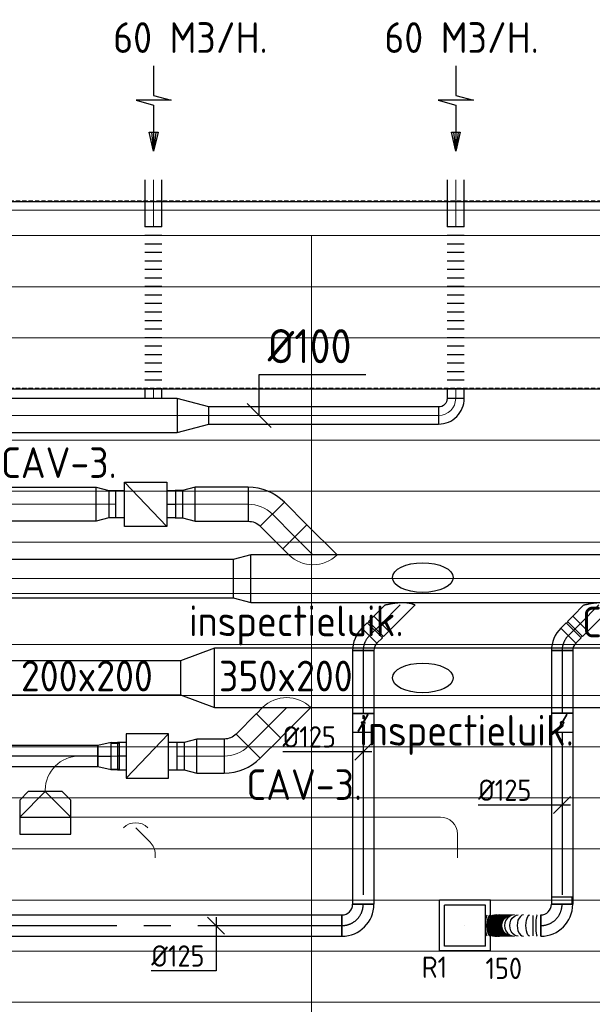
# Model space of a CAD drawing. Header units: millimetres. Extents: x -73257 to 31053, y 5203 to 51987.
# Tile 38 of 58: x -60081 to -56721, y 46207 to 51987. Entities that reach past the tile are written whole.
import ezdxf
from ezdxf.enums import TextEntityAlignment as Align

# ---------------------------------------------------------------- set-up
doc = ezdxf.new("R2010")
doc.units = ezdxf.units.MM
doc.header["$LTSCALE"] = 50
doc.linetypes.add('CENTER2', pattern=[28.575, 19.05, -3.175, 3.175, -3.175])
doc.linetypes.add('DASHED', pattern=[0.75, 0.5, -0.25])
for name, color, linetype in [('4plfd', 254, 'Continuous'), ('BALKEN', 7, 'Continuous'), ('WL570---_RETOUR', 100, 'Continuous'), ('WL570---_RETOUR_HL', 1, 'Continuous'), ('WL570---_RETOUR_RST', 3, 'Continuous'), ('WL570---_RETOUR_RST_HL', 1, 'Continuous'), ('WL570---_TOEVOER', 200, 'Continuous'), ('WL570---_TOEVOER_HL', 1, 'Continuous'), ('WM570---_RETOUR', 2, 'Continuous'), ('WM570---_RETOUR_PR', 2, 'Continuous'), ('WM570---_RETOUR_RST_PR', 1, 'Continuous'), ('WM570---_TOEVOER', 2, 'Continuous'), ('WM570---_TOEVOER_PR', 2, 'Continuous')]:
    doc.layers.add(name, color=color, linetype=linetype)
for name, color, linetype, lineweight in [('WL570---_BESTAAND-HARTLIJN', 161, 'Continuous', 0), ('WL570---_BESTAAND-MAATVOERING', 161, 'Continuous', 0), ('WL570---_BESTAAND-RETOUR', 140, 'Continuous', 0), ('WL570---_BESTAAND-TOEVOER', 180, 'Continuous', 0), ('WL570---_DEMONTEREN', 10, 'Continuous', 0)]:
    doc.layers.add(name, color=color, linetype=linetype, lineweight=lineweight)
doc.layers.get('WL570---_DEMONTEREN').off()
doc.styles.add('BURO-025', font='ISO96.shx', dxfattribs={"height": 125})
doc.styles.add('MAATVOERING', font='ISO')

# ---------------------------------------------------------------- blocks, each defined once
blk = doc.blocks.new('Groep-42')
at = {"color": 8, "linetype": 'Continuous', "lineweight": 13}
for p, q in [((-73154.9, 49899.1), (-11882.7, 49899.1)), ((-73154.9, 49599.1), (-11882.7, 49599.1)), ((-73154.9, 49299.1), (-11882.7, 49299.1)), ((-73154.9, 48999.1), (-11882.7, 48999.1)), ((-73154.9, 48699.1), (-11882.7, 48699.1)), ((-73154.9, 48399.1), (-11882.7, 48399.1)), ((-73154.9, 48399.1), (-11882.7, 48399.1)), ((-73154.9, 48099.1), (-11882.7, 48099.1)), ((-73154.9, 47799.1), (-11882.7, 47799.1)), ((-73154.9, 47499.1), (-11882.7, 47499.1)), ((-73154.9, 47199.1), (-11882.7, 47199.1)), ((-73154.9, 46899.1), (-11882.7, 46899.1)), ((-73154.9, 46599.1), (-11882.7, 46599.1)), ((-73154.9, 46299.1), (-11882.7, 46299.1)), ((-73154.9, 45999.1), (-11882.7, 45999.1)), ((-73154.9, 45699.1), (-11882.7, 45699.1))]:
    blk.add_line(p, q, dxfattribs=at)
blk = doc.blocks.new('Groep-50')
at = {"color": 8, "linetype": 'Continuous', "lineweight": 13}
for p, q in [((-73304.9, 50349.1), (-4004.9, 50349.1)), ((-73154.9, 50199.1), (-4154.9, 50199.1)), ((-11854.9, 50199.1), (-65654.9, 50199.1)), ((-60254.9, 50199.1), (-60254.9, 43299.1))]:
    blk.add_line(p, q, dxfattribs=at)
at = {"color": 8}
blk.add_blockref('Groep-42', (0, 0), dxfattribs=at)
blk = doc.blocks.new('Block plafond 3e verd')
at = {"layer": '4plfd'}
blk.add_blockref('Groep-50', (73304.912, -19149.14), dxfattribs=at)
blk = doc.blocks.new('KARO')
for p, q in [((1, 0.5), (0, 0.5)), ((0, -0.5), (1, -0.5))]:
    blk.add_line(p, q)
at = {"invisible_edges": 15}
blk.add_3dface([(0, 0.5), (0, -0.5), (1, -0.5), (1, 0.5)], dxfattribs=at)
at = {"layer": 'WL570---_BESTAAND-HARTLIJN'}
blk.add_line((0, 0), (1, 0), dxfattribs=at)
blk = doc.blocks.new('FLLINE100')
blk.add_line((0, -50), (0, 50))
blk = doc.blocks.new('OEX10000100000')
at = {"rotation": 90}
for p in [(0, -50), (0, -100), (0, -150), (0, -200), (0, -250), (0, -300), (0, -350), (0, -400), (0, -450), (0, -500), (0, -550), (0, -600), (0, -650), (0, -700), (0, -750), (0, -800), (0, -850), (0, -900), (0, -950), (0, -1000)]:
    blk.add_blockref('FLLINE100', p, dxfattribs=at)
blk = doc.blocks.new('OSV20010001860G')
blk.add_lwpolyline([(0, -100), (186.6, -50), (186.6, 50), (0, 100)], close=True)
at = {"layer": 'WL570---_BESTAAND-HARTLIJN'}
blk.add_line((0, 0), (186.6, 0), dxfattribs=at)
blk = doc.blocks.new('MVLINE')
blk.add_line((35.4, -35.4), (-35.4, 35.4))
blk = doc.blocks.new('AFZPIJL')
for points in [[(0, -10), (0, -6.52), (-2.06, -5.97), (2.06, -5.97), (0, -5.41), (0, 0)], [(-0.26, -2.22), (0, 0)], [(0.26, -2.22), (0, 0)]]:
    blk.add_lwpolyline(points)
blk.add_lwpolyline([(0.52, -2.22), (-0.52, -2.22), (0, 0)], close=True)
blk = doc.blocks.new('OBO10000090H')
blk.add_lwpolyline([(50, -100, 0.414214), (-100, 50), (-100, -50, -0.414214), (-50, -100)], format="xyb", close=True)
at = {"invisible_edges": 15}
for points in [[(-91.3, -50.8), (-74, 47.7), (-100, 50), (-100, -50)], [(-82.9, -53), (-48.7, 41), (-74, 47.7), (-91.3, -50.8)], [(-75, -56.7), (-25, 29.9), (-48.7, 41), (-82.9, -53)], [(-67.9, -61.7), (-3.6, 14.9), (-25, 29.9), (-75, -56.7)], [(-61.7, -67.9), (14.9, -3.6), (-3.6, 14.9), (-67.9, -61.7)], [(-56.7, -75), (29.9, -25), (14.9, -3.6), (-61.7, -67.9)], [(-53, -82.9), (41, -48.7), (29.9, -25), (-56.7, -75)], [(-50.8, -91.3), (47.7, -74), (41, -48.7), (-53, -82.9)], [(-50, -100), (50, -100), (47.7, -74), (-50.8, -91.3)]]:
    blk.add_3dface(points, dxfattribs=at)
at = {"layer": 'WL570---_BESTAAND-HARTLIJN'}
blk.add_arc((-100, -100), 100, 0, 90, dxfattribs=at)
blk = doc.blocks.new('KARH')
for p, q in [((1, 0.5), (0, 0.5)), ((0, -0.5), (1, -0.5))]:
    blk.add_line(p, q)
at = {"invisible_edges": 15}
blk.add_3dface([(0, 0.5), (0, -0.5), (1, -0.5), (1, 0.5)], dxfattribs=at)
blk = doc.blocks.new('VV235020020020002000G')
blk.add_lwpolyline([(0, -175), (200, -100), (200, 100), (0, 175)], close=True)
at = {"invisible_edges": 15}
blk.add_3dface([(0, -175), (200, -100), (200, 100), (0, 175)], dxfattribs=at)
blk = doc.blocks.new('OZA1250100045R')
blk.add_lwpolyline([(70.7, 0), (106.1, 35.4), (35.4, 106.1), (-70.7, 0)])
at = {"layer": 'WL570---_BESTAAND-HARTLIJN'}
blk.add_line((0, 0), (70.7, 70.7), dxfattribs=at)
at = {"layer": 'WL570---_BESTAAND-TOEVOER'}
blk.add_arc((0, 70.7), 100, 225, 315, dxfattribs=at)
blk = doc.blocks.new('VBX1601600016025000')
at = {"layer": 'WL570---_TOEVOER'}
for p, q in [((50, -130), (300, 130)), ((300, 0), (350, 0))]:
    blk.add_line(p, q, dxfattribs=at)
blk.add_lwpolyline([(50, -130), (300, -130), (300, 130), (50, 130)], close=True, dxfattribs=at)
for points in [[(50, 80), (0, 80), (0, -80), (50, -80)], [(300, -80), (350, -80), (350, 80), (300, 80)]]:
    blk.add_lwpolyline(points, dxfattribs=at)
blk = doc.blocks.new('OSV2001600740G')
blk.add_lwpolyline([(0, -100), (74.6, -80), (74.6, 80), (0, 100)], close=True)
at = {"layer": 'WL570---_BESTAAND-HARTLIJN'}
blk.add_line((0, 0), (74.6, 0), dxfattribs=at)
blk = doc.blocks.new('OTS20020020000H')
at = {"layer": 'WL570---_RETOUR'}
blk.add_line((-150, 0), (150, 0), dxfattribs=at)
blk.add_lwpolyline([(-150, -100), (150, -100), (150, 100), (100, 150), (-100, 150), (-150, 100)], close=True, dxfattribs=at)
blk.add_lwpolyline([(-150, 0), (0, 150), (150, 0)], dxfattribs=at)
blk = doc.blocks.new('OSV20012501390G')
blk.add_lwpolyline([(0, -100), (140, -62.5), (140, 62.5), (0, 100)], close=True)
at = {"layer": 'WL570---_BESTAAND-HARTLIJN'}
blk.add_line((0, 0), (140, 0), dxfattribs=at)
blk = doc.blocks.new('OBO20000090H')
blk.add_lwpolyline([(100, -200, 0.414214), (-200, 100), (-200, -100, -0.414214), (-100, -200)], format="xyb", close=True)
at = {"invisible_edges": 15}
for points in [[(-182.6, -101.5), (-147.9, 95.4), (-200, 100), (-200, -100)], [(-165.8, -106), (-97.4, 81.9), (-147.9, 95.4), (-182.6, -101.5)], [(-150, -113.4), (-50, 59.8), (-97.4, 81.9), (-165.8, -106)], [(-135.7, -123.4), (-7.2, 29.8), (-50, 59.8), (-150, -113.4)], [(-123.4, -135.7), (29.8, -7.2), (-7.2, 29.8), (-135.7, -123.4)], [(-113.4, -150), (59.8, -50), (29.8, -7.2), (-123.4, -135.7)], [(-106, -165.8), (81.9, -97.4), (59.8, -50), (-113.4, -150)], [(-101.5, -182.6), (95.4, -147.9), (81.9, -97.4), (-106, -165.8)], [(-100, -200), (100, -200), (95.4, -147.9), (-101.5, -182.6)]]:
    blk.add_3dface(points, dxfattribs=at)
at = {"layer": 'WL570---_BESTAAND-HARTLIJN'}
blk.add_arc((-200, -200), 200, 0, 90, dxfattribs=at)
blk = doc.blocks.new('OZA2500200045R')
blk.add_lwpolyline([(141.4, 0), (176.8, 35.4), (35.4, 176.8), (-141.4, 0)])
at = {"layer": 'WL570---_BESTAAND-HARTLIJN'}
blk.add_line((0, 0), (106.1, 106.1), dxfattribs=at)
at = {"layer": 'WL570---_BESTAAND-RETOUR'}
blk.add_arc((0, 141.4), 200, 225, 315, dxfattribs=at)
blk = doc.blocks.new('OSV1251000460G')
blk.add_lwpolyline([(0, -62.5), (46.7, -50), (46.7, 50), (0, 62.5)], close=True)
at = {"layer": 'WL570---_BESTAAND-HARTLIJN'}
blk.add_line((0, 0), (46.7, 0), dxfattribs=at)
blk = doc.blocks.new('OBO10000045H')
blk.add_lwpolyline([(50, -41.4, 0.198912), (6.1, 64.6), (-64.6, -6.1, -0.198912), (-50, -41.4)], format="xyb", close=True)
at = {"invisible_edges": 15}
for points in [[(-61.7, -9.3), (14.9, 55), (6.1, 64.6), (-64.6, -6.1)], [(-59, -12.7), (22.9, 44.6), (14.9, 55), (-61.7, -9.3)], [(-56.7, -16.4), (29.9, 33.6), (22.9, 44.6), (-59, -12.7)], [(-54.7, -20.3), (35.9, 22), (29.9, 33.6), (-56.7, -16.4)], [(-53, -24.3), (41, 9.9), (35.9, 22), (-54.7, -20.3)], [(-51.7, -28.5), (44.9, -2.6), (41, 9.9), (-53, -24.3)], [(-50.8, -32.7), (47.7, -15.4), (44.9, -2.6), (-51.7, -28.5)], [(-50.2, -37.1), (49.4, -28.3), (47.7, -15.4), (-50.8, -32.7)], [(-50, -41.4), (50, -41.4), (49.4, -28.3), (-50.2, -37.1)]]:
    blk.add_3dface(points, dxfattribs=at)
at = {"layer": 'WL570---_BESTAAND-HARTLIJN'}
blk.add_arc((-100, -41.4), 100, 0, 45, dxfattribs=at)
blk = doc.blocks.new('OBO20000045H')
blk.add_lwpolyline([(100, -82.8, 0.198912), (12.1, 129.3), (-129.3, -12.1, -0.198912), (-100, -82.8)], format="xyb", close=True)
at = {"invisible_edges": 15}
for points in [[(-123.4, -18.6), (29.8, 110), (12.1, 129.3), (-129.3, -12.1)], [(-118.1, -25.5), (45.7, 89.2), (29.8, 110), (-123.4, -18.6)], [(-113.4, -32.8), (59.8, 67.2), (45.7, 89.2), (-118.1, -25.5)], [(-109.4, -40.6), (71.9, 43.9), (59.8, 67.2), (-113.4, -32.8)], [(-106, -48.6), (81.9, 19.8), (71.9, 43.9), (-109.4, -40.6)], [(-103.4, -57), (89.8, -5.2), (81.9, 19.8), (-106, -48.6)], [(-101.5, -65.5), (95.4, -30.7), (89.8, -5.2), (-103.4, -57)], [(-100.4, -74.1), (98.9, -56.7), (95.4, -30.7), (-101.5, -65.5)], [(-100, -82.8), (100, -82.8), (98.9, -56.7), (-100.4, -74.1)]]:
    blk.add_3dface(points, dxfattribs=at)
at = {"layer": 'WL570---_BESTAAND-HARTLIJN'}
blk.add_arc((-200, -82.8), 200, 0, 45, dxfattribs=at)
blk = doc.blocks.new('OSV28022401040G')
blk.add_lwpolyline([(0, -140), (104.5, -112), (104.5, 112), (0, 140)], close=True)
at = {"layer": 'WL570---_BESTAAND-HARTLIJN'}
blk.add_line((0, 0), (104.5, 0), dxfattribs=at)
blk = doc.blocks.new('*U401')
at = {"color": 0, "ltscale": 10}
for p, q in [((0, 62.5, -2700), (2135.7, 62.5, -2700)), ((0, -62.5, -2700), (0, 62.5, -2700)), ((2135.7, 62.5, -2700), (2135.7, -62.5, -2700)), ((0, -62.5, -2700), (2135.7, -62.5, -2700))]:
    blk.add_line(p, q, dxfattribs=at)
at = {"layer": 'WL570---_TOEVOER_HL', "linetype": 'CENTER2'}
blk.add_line((0, 0, -2700), (2135.7, 0, -2700), dxfattribs=at)
at = {"layer": 'WM570---_TOEVOER_PR', "color": 2, "style": 'BURO-025'}
blk.add_attdef('POSNR', text='', height=125, dxfattribs=at).set_placement((0, 0), align=Align.MIDDLE)
blk = doc.blocks.new('*U402')
at = {"color": 0, "ltscale": 10}
for p, q in [((78.2, 80, -2700), (0, 62.5, -2700)), ((0, -62.5, -2700), (0, 62.5, -2700)), ((78.2, -80, -2700), (78.2, 80, -2700)), ((78.2, 76, -2700), (124.9, 76, -2700)), ((124.9, 76, -2700), (124.9, -76, -2700)), ((124.9, 76, -2700), (124.9, -76, -2700)), ((78.2, -80, -2700), (0, -62.5, -2700)), ((78.2, -76, -2700), (124.9, -76, -2700))]:
    blk.add_line(p, q, dxfattribs=at)
at = {"layer": 'WL570---_TOEVOER_HL', "linetype": 'CENTER2'}
blk.add_line((0, 0, -2700), (78.2, 0, -2700), dxfattribs=at)
for centre in [(0, 0, -2700), (78.2, 0, -2700)]:
    blk.add_circle(centre, 0.075, dxfattribs=at)
at = {"layer": 'WM570---_TOEVOER_PR', "color": 2, "style": 'BURO-025'}
blk.add_attdef('POSNR', text='', height=125, dxfattribs=at).set_placement((0, 0), align=Align.MIDDLE)
blk = doc.blocks.new('*U543')
at = {"color": 0, "ltscale": 10}
for p, q in [((0, 88.4, -2700), (154.3, -65.9, -2700)), ((0, -88.4, -2700), (65.9, -154.3, -2700)), ((154.3, -65.9, -2700), (65.9, -154.3, -2700))]:
    blk.add_line(p, q, dxfattribs=at)
blk.add_spline([(-0.1, -87.8, -2700), (-0.6, -86, -2700), (-1.3, -83.1, -2700), (-2.2, -79, -2700), (-3.3, -74, -2700), (-4.6, -67.9, -2700), (-6, -61, -2700), (-7.5, -53.4, -2700), (-9, -45.1, -2700), (-10.4, -36.3, -2700), (-11.7, -27.2, -2700), (-12.9, -17.8, -2700), (-13.7, -8.4, -2700), (-14.4, 1, -2700), (-14.7, 10.2, -2700), (-14.7, 19.2, -2700), (-14.4, 27.8, -2700), (-13.7, 35.9, -2700), (-12.9, 43.6, -2700), (-11.7, 50.7, -2700), (-10.4, 57.2, -2700), (-9, 63.1, -2700), (-7.5, 68.4, -2700), (-6, 73.1, -2700), (-4.6, 77.2, -2700), (-3.3, 80.6, -2700), (-2.2, 83.4, -2700), (-1.3, 85.6, -2700), (-0.6, 87.1, -2700), (-0.1, 88.1, -2700), (0, 88.4, -2700)], degree=3, dxfattribs=at)
at = {"layer": 'WL570---_RETOUR_HL', "linetype": 'CENTER2'}
blk.add_line((0, 0, -2700), (110.1, -110.1, -2700), dxfattribs=at)
at = {"layer": 'WM570---_RETOUR_PR', "color": 2, "style": 'BURO-025'}
blk.add_attdef('POSNR', text='', height=125, dxfattribs=at).set_placement((0, 0), align=Align.MIDDLE)
blk = doc.blocks.new('*U544')
at = {"color": 0, "ltscale": 10}
for p, q in [((-49.3, 62.5, -2700), (-5, 62.5, -2700)), ((-49.3, 62.5, -2700), (-49.3, -62.5, -2700)), ((-5, 62.5, -2700), (-5, -62.5, -2700)), ((-5, 59.375, -2700), (5, 59.375, -2700)), ((5, 62.5, -2700), (49.3, 62.5, -2700)), ((5, 62.5, -2700), (5, -62.5, -2700)), ((49.3, 62.5, -2700), (49.3, -62.5, -2700)), ((-49.3, -62.5, -2700), (-5, -62.5, -2700)), ((-5, -59.375, -2700), (5, -59.375, -2700)), ((5, -62.5, -2700), (49.3, -62.5, -2700))]:
    blk.add_line(p, q, dxfattribs=at)
at = {"layer": 'WL570---_RETOUR_HL', "linetype": 'CENTER2'}
blk.add_line((-49.3, 0, -2700), (49.3, 0, -2700), dxfattribs=at)
at = {"layer": 'WM570---_RETOUR_PR', "color": 2, "style": 'BURO-025'}
blk.add_attdef('POSNR', text='', height=125, dxfattribs=at).set_placement((0, 0), align=Align.MIDDLE)
blk = doc.blocks.new('*U545')
at = {"ltscale": 10}
for p, q in [((-56.4, 62.5, -2700), (56.4, 62.5, -2700)), ((-56.4, -62.5, -2700), (-56.4, 62.5, -2700)), ((56.4, 62.5, -2700), (56.4, -62.5, -2700)), ((-49.4, 27.3, -2700), (-48.4, 29.1, -2700)), ((48.4, -29.1, -2700), (-49.4, 27.3, -2700)), ((49.4, -27.3, -2700), (-48.4, 29.1, -2700)), ((48.4, -29.1, -2700), (49.4, -27.3, -2700)), ((-56.4, -62.5, -2700), (56.4, -62.5, -2700))]:
    blk.add_line(p, q, dxfattribs=at)
blk.add_circle((0, 0, -2700), 9.41, dxfattribs=at)
at = {"layer": 'WL570---_RETOUR', "color": 2, "style": 'BURO-025'}
blk.add_attdef('I', text='', height=125, dxfattribs=at).set_placement((0, 0), align=Align.MIDDLE)
at = {"layer": 'WM570---_RETOUR_PR', "color": 2, "style": 'BURO-025'}
blk.add_attdef('POSNR', text='', height=125, dxfattribs=at).set_placement((0, 0), align=Align.MIDDLE)
blk = doc.blocks.new('*U546')
at = {"color": 0, "ltscale": 10}
for p, q in [((0, 62.5, -2700), (1008, 62.5, -2700)), ((1008, 62.5, -2700), (1008, -62.5, -2700)), ((0, -62.5, -2700), (1008, -62.5, -2700))]:
    blk.add_line(p, q, dxfattribs=at)
at = {"layer": 'WL570---_RETOUR_HL', "linetype": 'CENTER2'}
blk.add_line((0, 0, -2700), (1008, 0, -2700), dxfattribs=at)
at = {"layer": 'WM570---_RETOUR_PR', "color": 2, "style": 'BURO-025'}
blk.add_attdef('POSNR', text='', height=125, dxfattribs=at).set_placement((0, 0), align=Align.MIDDLE)
blk = doc.blocks.new('*U548')
at = {"layer": 'WM570---_RETOUR', "color": 0, "ltscale": 10}
for p, q in [((50, 0), (-472.4, 0)), ((-50, -50), (50, 50))]:
    blk.add_line(p, q, dxfattribs=at)
at = {"layer": 'WM570---_RETOUR', "color": 0, "style": 'BURO-025'}
blk.add_text('%%c125', height=125, dxfattribs=at).set_placement((-472.4, 25))
blk = doc.blocks.new('*U542')
at = {"color": 0, "ltscale": 10}
for p, q in [((149, 149, -150), (-149, 149, -150)), ((-149, -149, -150), (-149, 149, -150)), ((120, 120, -150), (-120, 120, -150)), ((-120, -120, -150), (-120, 120, -150)), ((120, -120, -150), (120, 120, -150)), ((149, -149, -150), (149, 149, -150)), ((149, -149, -150), (-149, -149, -150)), ((120, -120, -150), (-120, -120, -150))]:
    blk.add_line(p, q, dxfattribs=at)
at = {"layer": 'WL570---_RETOUR_RST_HL', "linetype": 'CENTER2'}
blk.add_circle((0, 0, -150), 0.075, dxfattribs=at)
at = {"layer": 'WL570---_RETOUR_RST', "color": 2, "style": 'BURO-025'}
for tag in ['MC', 'Q']:
    blk.add_attdef(tag, text='', height=125, dxfattribs=at).set_placement((0, 0), align=Align.MIDDLE)
at = {"layer": 'WM570---_RETOUR_RST_PR', "color": 2, "style": 'BURO-025'}
blk.add_attdef('POSNR', text='', height=125, dxfattribs=at).set_placement((0, 0), align=Align.MIDDLE)
blk = doc.blocks.new('*U549')
at = {"color": 0, "ltscale": 10}
for p, q in [((0, 88.4, -2700), (154.3, -65.9, -2700)), ((0, -88.4, -2700), (65.9, -154.3, -2700)), ((154.3, -65.9, -2700), (65.9, -154.3, -2700))]:
    blk.add_line(p, q, dxfattribs=at)
blk.add_spline([(-0.1, -87.8, -2700), (-0.6, -86, -2700), (-1.3, -83.1, -2700), (-2.2, -79, -2700), (-3.3, -74, -2700), (-4.6, -67.9, -2700), (-6, -61, -2700), (-7.5, -53.4, -2700), (-9, -45.1, -2700), (-10.4, -36.3, -2700), (-11.7, -27.2, -2700), (-12.9, -17.8, -2700), (-13.7, -8.4, -2700), (-14.4, 1, -2700), (-14.7, 10.2, -2700), (-14.7, 19.2, -2700), (-14.4, 27.8, -2700), (-13.7, 35.9, -2700), (-12.9, 43.6, -2700), (-11.7, 50.7, -2700), (-10.4, 57.2, -2700), (-9, 63.1, -2700), (-7.5, 68.4, -2700), (-6, 73.1, -2700), (-4.6, 77.2, -2700), (-3.3, 80.6, -2700), (-2.2, 83.4, -2700), (-1.3, 85.6, -2700), (-0.6, 87.1, -2700), (-0.1, 88.1, -2700), (0, 88.4, -2700)], degree=3, dxfattribs=at)
at = {"layer": 'WL570---_RETOUR_HL', "linetype": 'CENTER2'}
blk.add_line((0, 0, -2700), (110.1, -110.1, -2700), dxfattribs=at)
at = {"layer": 'WM570---_RETOUR_PR', "color": 2, "style": 'BURO-025'}
blk.add_attdef('POSNR', text='', height=125, dxfattribs=at).set_placement((0, 0), align=Align.MIDDLE)
blk = doc.blocks.new('*U550')
at = {"color": 0, "ltscale": 10}
for p, q in [((-49.3, 62.5, -2700), (-5, 62.5, -2700)), ((-49.3, 62.5, -2700), (-49.3, -62.5, -2700)), ((-5, 62.5, -2700), (-5, -62.5, -2700)), ((-5, 59.375, -2700), (5, 59.375, -2700)), ((5, 62.5, -2700), (49.3, 62.5, -2700)), ((5, 62.5, -2700), (5, -62.5, -2700)), ((49.3, 62.5, -2700), (49.3, -62.5, -2700)), ((-49.3, -62.5, -2700), (-5, -62.5, -2700)), ((-5, -59.375, -2700), (5, -59.375, -2700)), ((5, -62.5, -2700), (49.3, -62.5, -2700))]:
    blk.add_line(p, q, dxfattribs=at)
at = {"layer": 'WL570---_RETOUR_HL', "linetype": 'CENTER2'}
blk.add_line((-49.3, 0, -2700), (49.3, 0, -2700), dxfattribs=at)
at = {"layer": 'WM570---_RETOUR_PR', "color": 2, "style": 'BURO-025'}
blk.add_attdef('POSNR', text='', height=125, dxfattribs=at).set_placement((0, 0), align=Align.MIDDLE)
blk = doc.blocks.new('*U551')
at = {"color": 0, "ltscale": 10}
for p, q in [((-125, 59.375, -2700), (-169.3, 59.375, -2700)), ((-169.3, -59.375, -2700), (-169.3, 59.375, -2700)), ((-125, -62.5, -2700), (-125, 62.5, -2700)), ((-125, -59.375, -2700), (-125, 59.375, -2700)), ((-125, -59.375, -2700), (-169.3, -59.375, -2700)), ((62.5, -125, -2700), (-62.5, -125, -2700)), ((59.375, -169.3, -2700), (-59.375, -169.3, -2700))]:
    blk.add_line(p, q, dxfattribs=at)
for radius in [187.5, 62.5]:
    blk.add_arc((-125, -125, -2700), radius, 0, 90, dxfattribs=at)
at = {"layer": 'WL570---_RETOUR_HL', "linetype": 'CENTER2'}
blk.add_arc((-125, -125, -2700), 125, 0, 90, dxfattribs=at)
at = {"layer": 'WM570---_RETOUR_PR', "color": 2, "style": 'BURO-025'}
blk.add_attdef('POSNR', text='', height=125, dxfattribs=at).set_placement((0, 0), align=Align.MIDDLE)
blk = doc.blocks.new('*U552')
at = {"color": 0, "ltscale": 10}
for p, q in [((0, -62.5, -2700), (0, 62.5, -2700)), ((325.1, 62.5, -2700), (325.1, -62.5, -2700))]:
    blk.add_line(p, q, dxfattribs=at)
for centre, major_axis, ratio, start_param, end_param in [((21.6, 0, -2700), (0, -62.5), 0.128952, 0, 3.141593), ((101.2, 0, -2700), (0, -62.5), 0.603129, 0, 3.141593), ((154.7, 0, -2700), (0, -62.5), 0.922044, 0, 3.141593), ((241.6, 0, -2700), (0, 62.5), 0.995385, 3.141593, 6.283185), ((258.9, 0, -2700), (0, 62.5), 0.788377, 3.141593, 6.283185), ((293.3, 0, -2700), (0, 62.5), 0.37842, 3.141593, 6.283185)]:
    blk.add_ellipse(centre, major_axis=major_axis, ratio=ratio, start_param=start_param, end_param=end_param, dxfattribs=at)
at = {"color": 0, "ltscale": 10, "extrusion": (0, 0, -1)}
for centre, major_axis, ratio, start_param, end_param in [((63.5, 0, -2700), (0, 62.5), 0.37842, 0, 3.141593), ((132.3, 0, -2700), (0, 62.5), 0.788377, 0, 3.141593), ((167, 0, -2700), (0, 62.5), 0.995385, 0, 3.141593), ((168.4, 0, -2700), (0, 62.5), 0.999492, 0, 3.141593), ((169.7, 0, -2700), (0, 62.5), 0.999492, 0, 3.141593), ((171.1, 0, -2700), (0, 62.5), 0.999492, 0, 3.141593), ((172.4, 0, -2700), (0, 62.5), 0.999492, 0, 3.141593), ((173.7, 0, -2700), (0, 62.5), 0.999492, 0, 3.141593), ((175.1, 0, -2700), (0, 62.5), 0.999492, 0, 3.141593), ((176.4, 0, -2700), (0, 62.5), 0.999492, 0, 3.141593), ((177.7, 0, -2700), (0, 62.5), 0.999492, 0, 3.141593), ((179.1, 0, -2700), (0, 62.5), 0.999492, 0, 3.141593), ((180.4, 0, -2700), (0, 62.5), 0.999492, 0, 3.141593), ((181.8, 0, -2700), (0, 62.5), 0.999492, 0, 3.141593), ((183.1, 0, -2700), (0, 62.5), 0.999492, 0, 3.141593), ((184.4, 0, -2700), (0, 62.5), 0.999492, 0, 3.141593), ((185.8, 0, -2700), (0, 62.5), 0.999492, 0, 3.141593), ((187.1, 0, -2700), (0, 62.5), 0.999492, 0, 3.141593), ((188.4, 0, -2700), (0, 62.5), 0.999492, 0, 3.141593), ((189.8, 0, -2700), (0, 62.5), 0.999492, 0, 3.141593), ((191.1, 0, -2700), (0, 62.5), 0.999492, 0, 3.141593), ((192.4, 0, -2700), (0, 62.5), 0.999492, 0, 3.141593), ((193.8, 0, -2700), (0, 62.5), 0.999492, 0, 3.141593), ((195.1, 0, -2700), (0, 62.5), 0.999492, 0, 3.141593), ((196.5, 0, -2700), (0, 62.5), 0.999492, 0, 3.141593), ((197.8, 0, -2700), (0, 62.5), 0.999492, 0, 3.141593), ((199.1, 0, -2700), (0, 62.5), 0.999492, 0, 3.141593), ((200.5, 0, -2700), (0, 62.5), 0.999492, 0, 3.141593), ((201.8, 0, -2700), (0, 62.5), 0.999492, 0, 3.141593), ((203.1, 0, -2700), (0, 62.5), 0.999492, 0, 3.141593), ((204.5, 0, -2700), (0, 62.5), 0.999492, 0, 3.141593), ((205.8, 0, -2700), (0, 62.5), 0.999492, 0, 3.141593), ((207.1, 0, -2700), (0, 62.5), 0.999492, 0, 3.141593), ((208.5, 0, -2700), (0, 62.5), 0.999492, 0, 3.141593), ((209.8, 0, -2700), (0, 62.5), 0.999492, 0, 3.141593), ((211.2, 0, -2700), (0, 62.5), 0.999492, 0, 3.141593), ((212.5, 0, -2700), (0, 62.5), 0.999492, 0, 3.141593), ((213.8, 0, -2700), (0, 62.5), 0.999492, 0, 3.141593), ((215.2, 0, -2700), (0, 62.5), 0.999492, 0, 3.141593), ((216.5, 0, -2700), (0, 62.5), 0.999492, 0, 3.141593), ((217.8, 0, -2700), (0, 62.5), 0.999492, 0, 3.141593), ((219.2, 0, -2700), (0, 62.5), 0.999492, 0, 3.141593), ((220.5, 0, -2700), (0, 62.5), 0.999492, 0, 3.141593), ((221.9, 0, -2700), (0, 62.5), 0.999492, 0, 3.141593), ((223.2, 0, -2700), (0, 62.5), 0.999492, 0, 3.141593), ((224.5, 0, -2700), (0, 62.5), 0.999492, 0, 3.141593), ((225.9, 0, -2700), (0, 62.5), 0.999492, 0, 3.141593), ((227.2, 0, -2700), (0, 62.5), 0.999492, 0, 3.141593), ((228.5, 0, -2700), (0, 62.5), 0.999492, 0, 3.141593), ((229.9, 0, -2700), (0, 62.5), 0.999492, 0, 3.141593), ((231.2, 0, -2700), (0, 62.5), 0.999492, 0, 3.141593), ((232.5, 0, -2700), (0, 62.5), 0.999492, 0, 3.141593), ((233.9, 0, -2700), (0, 62.5), 0.999492, 0, 3.141593), ((235.2, 0, -2700), (0, 62.5), 0.999492, 0, 3.141593), ((236.6, 0, -2700), (0, 62.5), 0.999492, 0, 3.141593), ((237.9, 0, -2700), (0, 62.5), 0.999492, 0, 3.141593), ((239.2, 0, -2700), (0, 62.5), 0.999492, 0, 3.141593), ((240.6, 0, -2700), (0, 62.5), 0.999492, 0, 3.141593), ((247.7, 0, -2700), (0, -62.5), 0.922044, 3.141593, 6.283185), ((274.5, 0, -2700), (0, -62.5), 0.603129, 3.141593, 6.283185), ((314.3, 0, -2700), (0, -62.5), 0.128952, 3.141593, 6.283185)]:
    blk.add_ellipse(centre, major_axis=major_axis, ratio=ratio, start_param=start_param, end_param=end_param, dxfattribs=at)
at = {"layer": 'WM570---_RETOUR_PR', "color": 2, "style": 'BURO-025'}
blk.add_attdef('POSNR', text='', height=125, dxfattribs=at).set_placement((0, 0), align=Align.MIDDLE)
blk = doc.blocks.new('*U553')
at = {"ltscale": 10}
for p, q in [((-56.4, 62.5, -2700), (56.4, 62.5, -2700)), ((-56.4, -62.5, -2700), (-56.4, 62.5, -2700)), ((56.4, 62.5, -2700), (56.4, -62.5, -2700)), ((-49.4, 27.3, -2700), (-48.4, 29.1, -2700)), ((48.4, -29.1, -2700), (-49.4, 27.3, -2700)), ((49.4, -27.3, -2700), (-48.4, 29.1, -2700)), ((48.4, -29.1, -2700), (49.4, -27.3, -2700)), ((-56.4, -62.5, -2700), (56.4, -62.5, -2700))]:
    blk.add_line(p, q, dxfattribs=at)
blk.add_circle((0, 0, -2700), 9.41, dxfattribs=at)
at = {"layer": 'WL570---_RETOUR', "color": 2, "style": 'BURO-025'}
blk.add_attdef('I', text='', height=125, dxfattribs=at).set_placement((0, 0), align=Align.MIDDLE)
at = {"layer": 'WM570---_RETOUR_PR', "color": 2, "style": 'BURO-025'}
blk.add_attdef('POSNR', text='', height=125, dxfattribs=at).set_placement((0, 0), align=Align.MIDDLE)
blk = doc.blocks.new('*U554')
at = {"color": 0, "ltscale": 10}
for p, q in [((0, 62.5, -2700), (1008.2, 62.5, -2700)), ((1008.2, 62.5, -2700), (1008.2, -62.5, -2700)), ((0, -62.5, -2700), (1008.2, -62.5, -2700))]:
    blk.add_line(p, q, dxfattribs=at)
at = {"layer": 'WL570---_RETOUR_HL', "linetype": 'CENTER2'}
blk.add_line((0, 0, -2700), (1008.2, 0, -2700), dxfattribs=at)
at = {"layer": 'WM570---_RETOUR_PR', "color": 2, "style": 'BURO-025'}
blk.add_attdef('POSNR', text='', height=125, dxfattribs=at).set_placement((0, 0), align=Align.MIDDLE)
blk = doc.blocks.new('*U555')
at = {"layer": 'WM570---_RETOUR', "color": 0, "ltscale": 10}
for p, q in [((50, 0), (-492.3, 0)), ((-50, -50), (50, 50))]:
    blk.add_line(p, q, dxfattribs=at)
at = {"layer": 'WM570---_RETOUR', "color": 0, "style": 'BURO-025'}
blk.add_text('%%c125', height=125, dxfattribs=at).set_placement((-492.3, 25))
blk = doc.blocks.new('*U556')
at = {"color": 0, "ltscale": 10}
for p, q in [((0, 62.5, -2700), (368.1, 62.5, -2700)), ((0, -62.5, -2700), (0, 62.5, -2700)), ((368.1, 62.5, -2700), (368.1, -62.5, -2700)), ((0, -62.5, -2700), (368.1, -62.5, -2700))]:
    blk.add_line(p, q, dxfattribs=at)
at = {"layer": 'WL570---_RETOUR_HL', "linetype": 'CENTER2'}
blk.add_line((0, 0, -2700), (368.1, 0, -2700), dxfattribs=at)
at = {"layer": 'WM570---_RETOUR_PR', "color": 2, "style": 'BURO-025'}
blk.add_attdef('POSNR', text='', height=125, dxfattribs=at).set_placement((0, 0), align=Align.MIDDLE)
blk = doc.blocks.new('*U557')
at = {"color": 0, "ltscale": 10}
for p, q in [((-51.8, -62.5, -2700), (-51.8, 62.5, -2700)), ((-7.6, 80.8, -2700), (80.8, -7.6, -2700))]:
    blk.add_line(p, q, dxfattribs=at)
for radius in [62.6, 187.6]:
    blk.add_arc((-51.8, 125.1, -2700), radius, 270, 315, dxfattribs=at)
at = {"layer": 'WL570---_RETOUR_HL', "linetype": 'CENTER2'}
blk.add_arc((-51.8, 125.1, -2700), 125.1, 270, 315, dxfattribs=at)
at = {"layer": 'WM570---_RETOUR_PR', "color": 2, "style": 'BURO-025'}
blk.add_attdef('POSNR', text='', height=125, dxfattribs=at).set_placement((0, 0), align=Align.MIDDLE)
blk = doc.blocks.new('*U558')
at = {"color": 0, "ltscale": 10}
for p, q in [((0, 62.5, -2700), (2273.8, 62.5, -2700)), ((0, -62.5, -2700), (0, 62.5, -2700)), ((2273.8, 62.5, -2700), (2273.8, -62.5, -2700)), ((0, -62.5, -2700), (2273.8, -62.5, -2700))]:
    blk.add_line(p, q, dxfattribs=at)
at = {"layer": 'WL570---_RETOUR_HL', "linetype": 'CENTER2'}
blk.add_line((0, 0, -2700), (2273.8, 0, -2700), dxfattribs=at)
at = {"layer": 'WM570---_RETOUR_PR', "color": 2, "style": 'BURO-025'}
blk.add_attdef('POSNR', text='', height=125, dxfattribs=at).set_placement((0, 0), align=Align.MIDDLE)
blk = doc.blocks.new('*U559')
at = {"layer": 'WM570---_RETOUR', "color": 0, "ltscale": 10}
for p, q in [((50, -50), (-50, 50)), ((0, 50), (0, -266)), ((0, -266), (-380.4, -266))]:
    blk.add_line(p, q, dxfattribs=at)
at = {"layer": 'WM570---_RETOUR', "color": 0, "style": 'BURO-025'}
blk.add_text('%%c125', height=125, dxfattribs=at).set_placement((-380.4, -241))
blk = doc.blocks.new('*U560')
at = {"color": 0, "ltscale": 10}
for p, q in [((-62.5, 125, -2700), (62.5, 125, -2700)), ((-125, -62.5, -2700), (-125, 62.5, -2700))]:
    blk.add_line(p, q, dxfattribs=at)
for radius, end in [(62.5, 0), (187.5, 360)]:
    blk.add_arc((-125, 125, -2700), radius, 270, end, dxfattribs=at)
at = {"layer": 'WL570---_RETOUR_HL', "linetype": 'CENTER2'}
blk.add_arc((-125, 125, -2700), 125, 270, 0, dxfattribs=at)
at = {"layer": 'WM570---_RETOUR_PR', "color": 2, "style": 'BURO-025'}
blk.add_attdef('POSNR', text='', height=125, dxfattribs=at).set_placement((0, 0), align=Align.MIDDLE)
blk = doc.blocks.new('*U561')
at = {"color": 0, "ltscale": 10}
for p, q in [((0, 62.5, -2700), (367.8, 62.5, -2700)), ((0, -62.5, -2700), (0, 62.5, -2700)), ((367.8, 62.5, -2700), (367.8, -62.5, -2700)), ((0, -62.5, -2700), (367.8, -62.5, -2700))]:
    blk.add_line(p, q, dxfattribs=at)
at = {"layer": 'WL570---_RETOUR_HL', "linetype": 'CENTER2'}
blk.add_line((0, 0, -2700), (367.8, 0, -2700), dxfattribs=at)
at = {"layer": 'WM570---_RETOUR_PR', "color": 2, "style": 'BURO-025'}
blk.add_attdef('POSNR', text='', height=125, dxfattribs=at).set_placement((0, 0), align=Align.MIDDLE)
blk = doc.blocks.new('*U562')
at = {"color": 0, "ltscale": 10}
for p, q in [((-51.8, -62.5, -2700), (-51.8, 62.5, -2700)), ((-7.6, 80.8, -2700), (80.8, -7.6, -2700))]:
    blk.add_line(p, q, dxfattribs=at)
for radius in [62.6, 187.6]:
    blk.add_arc((-51.8, 125.1, -2700), radius, 270, 315, dxfattribs=at)
at = {"layer": 'WL570---_RETOUR_HL', "linetype": 'CENTER2'}
blk.add_arc((-51.8, 125.1, -2700), 125.1, 270, 315, dxfattribs=at)
at = {"layer": 'WM570---_RETOUR_PR', "color": 2, "style": 'BURO-025'}
blk.add_attdef('POSNR', text='', height=125, dxfattribs=at).set_placement((0, 0), align=Align.MIDDLE)

msp = doc.modelspace()

# ---------------------------------------------------------------- linework, layer by layer
at = {"layer": 'BALKEN', "linetype": 'DASHED'}
for p, q in [((-71316.327, 50923.799), (-2228.026, 50923.799)), ((-71316.327, 49823.799), (-2228.026, 49823.799))]:
    msp.add_line(p, q, dxfattribs=at)
at = {"layer": 'BALKEN', "linetype": 'Continuous'}
for p, q in [((-71316.205, 50919.092), (-2228.01, 50919.092)), ((-71316.205, 49819.092), (-2228.01, 49819.092))]:
    msp.add_line(p, q, dxfattribs=at)
at = {"layer": 'WL570---_RETOUR'}
msp.add_ellipse((-57715.931, 48711.583), major_axis=(-178.409, 0), ratio=0.48971085, dxfattribs=at)
at = {"layer": 'WL570---_TOEVOER'}
msp.add_ellipse((-57715.931, 48122.766), major_axis=(-178.409, 0), ratio=0.48971085, dxfattribs=at)
at = {"layer": 'WM570---_RETOUR'}
msp.add_lwpolyline([(-58675.991, 49663.192), (-58675.991, 49903.428), (-58049.801, 49903.428)], dxfattribs=at)

# ---------------------------------------------------------------- block references
at = {"layer": 'WL570---_DEMONTEREN', "rotation": 90}
msp.add_blockref('OBO20000090H', (-59931.163, 47664.049), dxfattribs=at)
at = {"layer": 'WL570---_DEMONTEREN'}
for p, xscale, yscale, zscale in [((-59731.163, 47664.049), 109.7746001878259, 200, 200), ((-57612.567, 47306.015), -1512.989714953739, 100, 100)]:
    msp.add_blockref('KARO', p, dxfattribs=dict(at, xscale=xscale, yscale=yscale, zscale=zscale))
at = {"layer": 'WL570---_DEMONTEREN', "xscale": -1}
for name, p, rotation in [('OSV2001600740G', (-59622.047, 47664.049), 180), ('OSV20012501390G', (-59647.538, 47306.015), 180), ('OSV1251000460G', (-59172.207, 47306.015), 180), ('OBO10000090H', (-57512.567, 47306.015), 270), ('OZA1250100045R', (-59400.575, 47243.515), 180), ('OBO10000045H', (-59286.254, 47129.194), 224.9999999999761)]:
    msp.add_blockref(name, p, dxfattribs=dict(at, rotation=rotation))
at = {"layer": 'WL570---_DEMONTEREN'}
msp.add_blockref('OTS20020020000H', (-59931.163, 47306.015), dxfattribs=at)
for p, xscale, yscale, zscale, rotation in [((-59931.163, 47464.049), 8.033562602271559, 200, 200, 270), ((-59647.538, 47306.015), 134.070819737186, 200, 200, 180), ((-59172.207, 47306.015), 336.4715324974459, 125, 125, 180), ((-59315.543, 47158.484), -20.25322287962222, 100, 100, 314.9999999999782), ((-57512.567, 47067.426), -138.5896735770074, 100, 100, 270), ((-59286.254, 47067.426), -20.34712610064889, 100, 100, 270)]:
    msp.add_blockref('KARO', p, dxfattribs=dict(at, xscale=xscale, yscale=yscale, zscale=zscale, rotation=rotation))
at = {"layer": 'WL570---_RETOUR'}
for name, p, xscale, yscale, zscale, rotation in [('AFZPIJL', (-59295.456, 51215.174), 50, 50, 50, 180), ('AFZPIJL', (-57521.769, 51215.174), 50, 50, 50, 180), ('KARO', (-59296.639, 50770.412), 275.9456809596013, 100, 100, 90), ('KARO', (-57522.951, 50770.412), 275.9456809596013, 100, 100, 90), ('KARO', (-59296.639, 49819.788), 56.29579252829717, 100, 100, 270), ('KARO', (-57522.951, 49819.788), 56.55323533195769, 100, 100, 270), ('KARO', (-59157.623, 49663.192), 1145.605224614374, 200, 200, 180), ('KARO', (-57622.951, 49663.192), 1348.069124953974, 100, 100, 180), ('KARO', (-60254.217, 49142.422), -622.0802183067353, 200, 200, 180), ('KARO', (-59557.298, 49142.422), -41.65426006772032, 160, 160, 180), ('KARO', (-59126.767, 49142.422), 41.65426006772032, 160, 160, 179.9999999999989), ('KARO', (-58740.141, 49142.422), 311.9850505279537, 200, 200, 180), ('KARO', (-58466.468, 48951.592), 187.0312133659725, 200, 200, 134.999999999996), ('KARO', (-55719.711, 48705.526), 3004.871015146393, 280, 280, 180)]:
    msp.add_blockref(name, p, dxfattribs=dict(at, xscale=xscale, yscale=yscale, zscale=zscale, rotation=rotation))
for name, p in [('Block plafond 3e verd', (-71418.596, 19669.012)), ('OEX10000100000', (-59296.639, 50819.788)), ('OEX10000100000', (-57522.951, 50819.788)), ('OSV20010001860G', (-59157.623, 49663.192)), ('*U560', (-58065.469, 46669.012, 2700)), ('*U558', (-60464.282, 46669.012, 2700))]:
    msp.add_blockref(name, p, dxfattribs=at)
for name, p, rotation in [('OBO10000090H', (-57522.951, 49663.192), 270), ('OBO20000045H', (-58657.298, 49142.422), 44.99999999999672), ('OSV2001600740G', (-59052.126, 49142.422), 179.9999999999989), ('OSV28022401040G', (-58724.582, 48705.526), 180), ('*U543', (-57849.016, 48551.172, 2700), 270), ('*U549', (-56682.052, 48551.172, 2700), 270), ('*U544', (-57993.98, 48406.208, 2700), 225), ('*U550', (-56827.016, 48406.208, 2700), 225), ('*U557', (-58065.469, 48334.719, 2700), 225), ('*U562', (-56898.505, 48334.719, 2700), 225), ('*U556', (-58065.469, 48282.919, 2700), 270), ('*U561', (-56898.505, 48282.919, 2700), 270), ('*U545', (-58065.469, 47858.414, 2700), 270), ('*U553', (-56898.505, 47858.686, 2700), 270), ('*U546', (-58065.469, 47801.964, 2700), 270), ('*U554', (-56898.505, 47802.236, 2700), 270), ('*U551', (-56898.505, 46669.012, 2700), 270), ('*U552', (-57023.505, 46669.012, 2700), 180)]:
    msp.add_blockref(name, p, dxfattribs=dict(at, rotation=rotation))
at = {"layer": 'WL570---_RETOUR', "xscale": -1}
for name, p, rotation in [('VBX1601600016025000', (-59517.032, 49142.422), 180), ('OSV2001600740G', (-59631.939, 49142.422), 180), ('OZA2500200045R', (-58360.402, 48845.526), 359.999999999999)]:
    msp.add_blockref(name, p, dxfattribs=dict(at, rotation=rotation))
at = {"layer": 'WL570---_RETOUR', "xscale": 5245.511896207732, "yscale": 224, "zscale": 224}
msp.add_blockref('KARO', (-64074.592, 48705.526), dxfattribs=at)
at = {"layer": 'WL570---_RETOUR'}
ref = msp.add_blockref('*U542', (-57468.596, 46669.012, 150), dxfattribs=at)
ref.add_attrib('Q', '150', dxfattribs={"layer": 'WL570---_RETOUR_RST', "color": 2, "height": 125, "style": 'BURO-025'}).set_placement((-57240.922, 46417.912), align=Align.MIDDLE)
ref.add_attrib('MC', 'R1', dxfattribs={"layer": 'WL570---_RETOUR_RST', "color": 2, "height": 125, "style": 'BURO-025'}).set_placement((-57647.398, 46425.03), align=Align.MIDDLE)
at = {"layer": 'WL570---_TOEVOER'}
for name, p, rotation in [('VV235020020020002000G', (-58938.56, 48123.334), 180), ('OZA2500200045R', (-58514.501, 47948.334), 180), ('VBX1601600016025000', (-59157.14, 47664.049), 179.9999999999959), ('OSV2001600740G', (-59042.234, 47664.049), 180), ('OBO20000045H', (-58798.786, 47664.049), 270), ('*U401', (-59622.047, 47664.049, 2700), 180)]:
    msp.add_blockref(name, p, dxfattribs=dict(at, rotation=rotation))
at = {"layer": 'WL570---_TOEVOER', "xscale": 2516.303656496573, "yscale": 350, "zscale": 200}
msp.add_blockref('KARH', (-58938.56, 48123.334), dxfattribs=at)
at = {"layer": 'WL570---_TOEVOER'}
for name, p, xscale, yscale, zscale, rotation in [('KARH', (-59138.56, 48123.334), 2434.674305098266, 200, 200, 180), ('KARO', (-58740.208, 47722.628), 169.1968449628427, 200, 200, 45.00000000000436), ('KARO', (-59547.406, 47664.049), -41.65426006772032, 160, 160, 180), ('KARO', (-59116.875, 47664.049), 41.65426006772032, 160, 160, 180), ('KARO', (-58881.629, 47664.049), 160.6047807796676, 200, 200, 180)]:
    msp.add_blockref(name, p, dxfattribs=dict(at, xscale=xscale, yscale=yscale, zscale=zscale, rotation=rotation))
msp.add_blockref('*U402', (-59622.047, 47664.049, 2700), dxfattribs=at)
at = {"layer": 'WM570---_RETOUR', "xscale": 2, "yscale": 2, "zscale": 2}
msp.add_blockref('MVLINE', (-58675.991, 49663.192), dxfattribs=at)
at = {"layer": 'WM570---_RETOUR'}
for name, p in [('*U548', (-58065.469, 47689.167, 2700)), ('*U555', (-56898.505, 47376.25, 2700)), ('*U559', (-58928.539, 46669.012, 2700))]:
    msp.add_blockref(name, p, dxfattribs=at)

# ---------------------------------------------------------------- texts
at = {"layer": 'WL570---_BESTAAND-MAATVOERING', "style": 'MAATVOERING'}
msp.add_text('CAV-2.', height=180, dxfattribs=at).set_placement((-56781.493, 48360.916))
at = {"layer": 'WM570---_RETOUR', "style": 'MAATVOERING'}
for s, height, p in [('60 M3/H.', 180, (-59532.737, 51791.685)), ('60 M3/H.', 180, (-57941.619, 51791.685)), ('%%c100', 200, (-58625.991, 49970.094)), ('CAV-3.', 180, (-60190.608, 49296.497))]:
    msp.add_text(s, height=height, dxfattribs=at).set_placement(p)
at = {"layer": 'WM570---_TOEVOER', "style": 'MAATVOERING'}
for s, p in [('inspectieluik.', (-59088.33, 48367.637)), ('200x200', (-60074.001, 48043.968)), ('350x200', (-58911.805, 48043.968)), ('inspectieluik.', (-58089.249, 47725.212)), ('CAV-3.', (-58750.708, 47406.419))]:
    msp.add_text(s, height=180, dxfattribs=at).set_placement(p)

doc.saveas('drawing.dxf')
